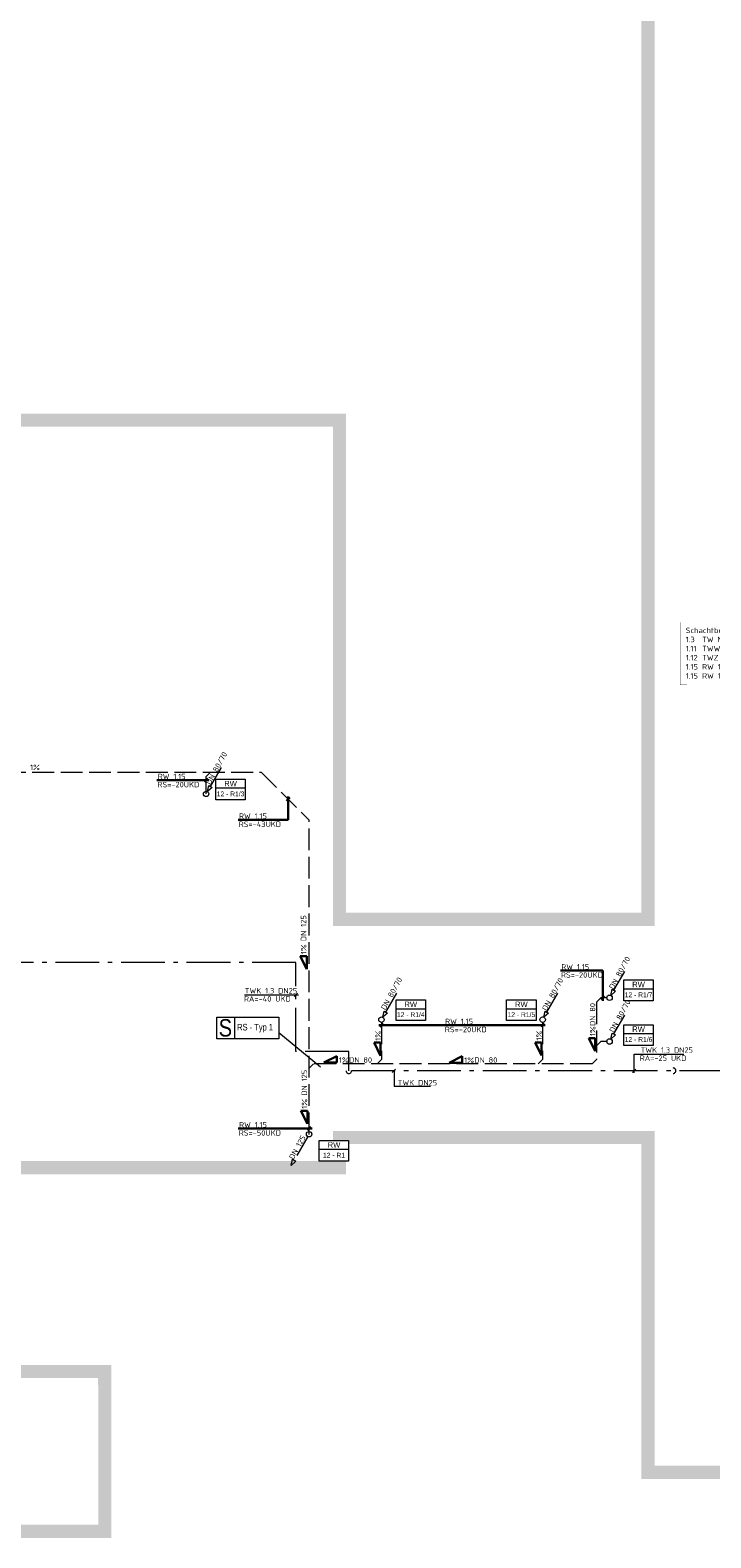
# Model space of a CAD drawing. Header units: metres. Extents: x -5 to 278, y -19 to 180.
# Tile 49 of 59: x 150 to 166, y 124 to 159. Entities that reach past the tile are written whole.
import ezdxf
from ezdxf.enums import TextEntityAlignment as Align

# ---------------------------------------------------------------- set-up
doc = ezdxf.new("R2010")
doc.units = ezdxf.units.M
doc.header["$LTSCALE"] = 0.1
doc.linetypes.add('_PGMM_Ge_Ku', pattern=[6.5, 5, -1.5])
doc.linetypes.add('_PGMM_Ge_Pkt', pattern=[14, 10, -2, 0, -2])
doc.layers.get('0').update_dxf_attribs({"linetype": 'CONTINUOUS', "lineweight": 20})
for name, color, linetype, lineweight in [('A_TWW Bereiter_4', 34, 'CONTINUOUS', 20), ('S_Kaltwasser', 90, '_PGMM_Ge_Pkt', 20), ('S_Regenwasser', 162, '_PGMM_Ge_Ku', 20), ('S_Regenwasser TXT', 162, 'CONTINUOUS', 20), ('S_Stempel Schott', 125, 'CONTINUOUS', 20), ('S_TXT Strang RW', 140, 'CONTINUOUS', 20), ('S_TXT_W+K+Z', 125, 'CONTINUOUS', 20)]:
    doc.layers.add(name, color=color, linetype=linetype, lineweight=lineweight)
doc.styles.add('ACS_ISOCT', font='ISOCT')
doc.styles.add('Arial', font='arial.ttf')
doc.styles.add('ARIAL_NARROW', font='ARIALN.TTF')
doc.styles.get("Standard").update_dxf_attribs({"font": 'isocp.shx', "height": 0.001})

# ---------------------------------------------------------------- blocks, each defined once
blk = doc.blocks.new('*U27')
at = {"color": 0, "linetype": 'ByBlock'}
blk.add_wipeout([(0, 0), (0.671, 0), (0.671, -0.473), (0, -0.473)], dxfattribs=at)
blk.add_lwpolyline([(0, 0), (0.671, 0), (0.671, -0.473), (0, -0.473)], close=True, dxfattribs=at)
blk.add_lwpolyline([(0, -0.203), (0.671, -0.203)], dxfattribs=at)
blk.add_lwpolyline([(0, -0.203), (0.671, -0.203)], dxfattribs=at)
at = {"color": 0, "linetype": 'ByBlock', "insert": (0.336, -0.102), "char_height": 0.125, "width": 0.20598, "attachment_point": 5, "style": 'ACS_ISOCT'}
blk.add_mtext('{\\fArial|b0|i0|c0|p34;RW}', dxfattribs=at)
at = {"color": 0, "linetype": 'ByBlock', "style": 'Arial'}
blk.add_attdef('STRANG_NR.', text='', height=0.11, dxfattribs=at).set_placement((0.336, -0.338), align=Align.MIDDLE_CENTER)

msp = doc.modelspace()

# ---------------------------------------------------------------- linework, layer by layer
at = {"layer": 'A_TWW Bereiter_4', "const_width": 0.3}
msp.add_lwpolyline([(132.654, 128.04), (152.057, 128.04), (152.061, 124.384), (132.659, 124.384)], close=True, dxfattribs=at)
at = {"layer": 'S_Kaltwasser'}
for p, q in [((156.43, 137.394), (138.432, 137.394)), ((156.43, 135.356), (156.43, 137.394)), ((157.64, 135.356), (156.43, 135.356)), ((157.64, 134.919), (157.64, 135.356)), ((170.7, 134.919), (157.64, 134.919))]:
    msp.add_line(p, q, dxfattribs=at)
at = {"layer": 'S_Kaltwasser', "linetype": 'Continuous'}
for centre, major_axis in [((157.639, 134.917), (0, -0.0625)), ((165.053, 134.919), (0.0625, 0))]:
    msp.add_ellipse(centre, major_axis=major_axis, ratio=1, start_param=4.708766, end_param=7.866194, dxfattribs=at)
at = {"layer": 'S_Regenwasser'}
for p, q in [((142.6, 141.75), (155.631, 141.75)), ((154.375, 141.65), (154.475, 141.75)), ((154.474, 141.421), (154.786, 141.962)), ((155.631, 141.75), (156.731, 140.65)), ((154.375, 141.25), (154.375, 141.65)), ((154.406, 141.304), (154.435, 141.444)), ((154.513, 141.399), (154.406, 141.304)), ((154.435, 141.444), (154.513, 141.399)), ((156.731, 133.462), (156.731, 140.65)), ((163.699, 136.759), (164.011, 137.3)), ((158.484, 136.259), (158.796, 136.8)), ((162.169, 136.259), (162.481, 136.8)), ((163.3, 136.487), (163.4, 136.587)), ((163.537, 136.587), (163.4, 136.587)), ((163.631, 136.642), (163.66, 136.781)), ((163.738, 136.736), (163.631, 136.642)), ((163.66, 136.781), (163.738, 136.736)), ((158.416, 136.142), (158.445, 136.281)), ((158.523, 136.236), (158.416, 136.142)), ((158.445, 136.281), (158.523, 136.236)), ((162.101, 136.142), (162.13, 136.281)), ((162.208, 136.236), (162.101, 136.142)), ((162.13, 136.281), (162.208, 136.236)), ((163.3, 136.487), (163.3, 135.175)), ((163.699, 135.759), (164.011, 136.3)), ((158.385, 136.025), (158.385, 135.175)), ((162.07, 136.025), (162.07, 135.175)), ((163.3, 135.487), (163.4, 135.587)), ((163.537, 135.587), (163.4, 135.587)), ((163.631, 135.642), (163.66, 135.781)), ((163.738, 135.736), (163.631, 135.642)), ((163.66, 135.781), (163.738, 135.736)), ((156.831, 135.075), (156.731, 134.975)), ((163.2, 135.075), (156.831, 135.075)), ((158.385, 135.175), (158.285, 135.075)), ((162.07, 135.175), (161.97, 135.075)), ((163.2, 135.075), (163.3, 135.175)), ((156.699, 133.412), (156.387, 132.871)), ((156.32, 132.754), (156.348, 132.893)), ((156.426, 132.848), (156.32, 132.754)), ((156.348, 132.893), (156.426, 132.848))]:
    msp.add_line(p, q, dxfattribs=at)
at = {"layer": 'S_Regenwasser', "linetype": 'Continuous'}
for centre in [(154.375, 141.25), (163.6, 136.587), (158.385, 136.087), (162.07, 136.087), (163.6, 135.587), (156.731, 133.466)]:
    msp.add_ellipse(centre, major_axis=(0, 0.0625), ratio=1, start_param=-1.570796, end_param=4.712389, dxfattribs=at)
at = {"layer": 'S_Regenwasser TXT', "lineweight": 30}
for p, q in [((154.44, 141.565), (153.251, 141.565)), ((154.336, 141.528), (154.412, 141.604)), ((156.212, 141.093), (156.288, 141.168)), ((156.25, 140.659), (156.25, 141.19)), ((156.25, 140.659), (155.109, 140.659)), ((156.677, 137.54), (156.527, 137.54)), ((156.527, 137.54), (156.677, 137.24)), ((156.677, 137.54), (156.677, 137.24)), ((163.446, 137.211), (162.478, 137.211)), ((163.446, 137.211), (163.446, 136.52)), ((163.408, 136.55), (163.484, 136.625)), ((162.125, 135.963), (158.322, 135.963)), ((158.347, 135.926), (158.423, 136.001)), ((162.032, 135.927), (162.108, 136.002)), ((158.366, 135.561), (158.216, 135.561)), ((158.216, 135.561), (158.366, 135.261)), ((158.366, 135.561), (158.366, 135.261)), ((162.046, 135.565), (161.896, 135.565)), ((161.896, 135.565), (162.046, 135.265)), ((162.046, 135.565), (162.046, 135.265)), ((163.275, 135.667), (163.125, 135.667)), ((163.125, 135.667), (163.275, 135.367)), ((163.275, 135.667), (163.275, 135.367)), ((157.368, 135.253), (157.068, 135.103)), ((157.368, 135.103), (157.368, 135.253)), ((160.233, 135.25), (159.933, 135.1)), ((160.233, 135.1), (160.233, 135.25)), ((157.368, 135.103), (157.068, 135.103)), ((160.233, 135.1), (159.933, 135.1)), ((156.695, 134.004), (156.545, 134.004)), ((156.545, 134.004), (156.695, 133.704)), ((156.695, 134.004), (156.695, 133.704)), ((156.797, 133.598), (155.112, 133.598)), ((156.693, 133.561), (156.768, 133.636))]:
    msp.add_line(p, q, dxfattribs=at)
at = {"layer": 'S_Stempel Schott'}
for p, q in [((155.023, 136.146), (155.023, 135.646)), ((156.042, 135.793), (156.993, 135.006))]:
    msp.add_line(p, q, dxfattribs=at)
msp.add_lwpolyline([(154.623, 136.146), (156.042, 136.146), (156.042, 135.646), (154.623, 135.646)], close=True, dxfattribs=at)
at = {"layer": 'S_TXT_W+K+Z'}
for p, q in [((155.25, 136.656), (156.487, 136.656)), ((156.392, 136.618), (156.468, 136.693)), ((164.165, 135.3), (165.301, 135.3)), ((164.165, 134.87), (164.165, 135.3)), ((158.63, 134.88), (158.706, 134.955)), ((158.673, 134.919), (158.673, 134.563)), ((164.128, 134.881), (164.203, 134.957)), ((158.673, 134.563), (159.507, 134.563))]:
    msp.add_line(p, q, dxfattribs=at)

# ---------------------------------------------------------------- texts
at = {"layer": 'S_Regenwasser TXT', "lineweight": 30}
for s, rotation, p in [('DN 80/70', 61.3658, (154.473, 141.449)), ('DN 125', 90, (156.666, 137.883)), ('1%%%', 90, (156.67, 137.584)), ('DN 80/70', 61.3658, (163.69, 136.768)), ('DN 80/70', 61.3658, (158.474, 136.294)), ('DN 80/70', 61.3658, (162.159, 136.277)), ('DN 80', 90, (163.275, 135.941)), ('DN 80/70', 61.3658, (163.697, 135.78)), ('1%%%', 90, (163.279, 135.71)), ('1%%%', 90, (158.37, 135.605)), ('1%%%', 90, (162.051, 135.609)), ('DN 125', 90, (156.684, 134.347)), ('1%%%', 90, (156.688, 134.048)), ('DN 125', 61.3658, (156.374, 132.876))]:
    msp.add_text(s, height=0.125, rotation=rotation, dxfattribs=at).set_placement(p)
for s, p in [('1%%%', (150.349, 141.795)), ('RS=-20UKD', (153.262, 141.401)), ('RS=-43UKD', (155.12, 140.495)), ('RS=-20UKD', (162.489, 137.047)), ('RS=-20UKD', (159.834, 135.799)), ('1%%%', (157.412, 135.099)), ('DN 80', (157.643, 135.103)), ('1%%%', (160.277, 135.096)), ('DN 80', (160.508, 135.1)), ('RS=-50UKD', (155.122, 133.434))]:
    msp.add_text(s, height=0.125, dxfattribs=at).set_placement(p)
at = {"layer": 'S_Regenwasser TXT', "lineweight": 30, "char_height": 0.125, "width": 13.51068, "attachment_point": 1}
for insert in [(153.269, 141.711), (155.127, 140.805), (162.496, 137.357), (159.841, 136.109), (155.129, 133.744)]:
    msp.add_mtext('RW 1.15 ', dxfattribs=dict(at, insert=insert))
at = {"layer": 'S_Stempel Schott', "style": 'ARIAL_NARROW'}
for s, height, p in [('S', 0.4, (154.663, 135.7)), ('RS - Typ 1', 0.15, (155.085, 135.84))]:
    msp.add_text(s, height=height, dxfattribs=at).set_placement(p)
at = {"layer": 'S_TXT_W+K+Z'}
for s, p in [('RA=-40 UKD', (155.241, 136.5)), ('RA=-25 UKD', (164.291, 135.144)), ('TWK DN25', (158.755, 134.582))]:
    msp.add_text(s, height=0.125, dxfattribs=at).set_placement(p)
at = {"layer": 'S_TXT_W+K+Z', "insert": (165.341, 145.054), "char_height": 0.125, "width": 2.2576, "attachment_point": 1, "bg_fill": 3, "box_fill_scale": 2, "bg_fill_color": 256, "bg_fill_transparency": 0}
msp.add_mtext('\\A1;\\pxt3,12,15,21;Schachtbelegung\\P1.3^ITW Nord^IDN 40\\P1.11^ITWW Nord^IDN 32\\P1.12^ITWZ Nord^IDN 20\\P1.15^IRW 11-R1^IDN 125\\P1.15^IRW 11-R2^IDN 200/50', dxfattribs=at)
at = {"layer": 'S_TXT_W+K+Z', "char_height": 0.125, "width": 13.51068, "attachment_point": 1}
for insert in [(155.259, 136.81), (164.309, 135.454)]:
    msp.add_mtext('TWK 1.3 DN25', dxfattribs=dict(at, insert=insert))

# ---------------------------------------------------------------- next in the draw order: linework, layer by layer
at = {"layer": 'A_TWW Bereiter_4', "const_width": 0.3}
msp.add_lwpolyline([(164.48, 133.391), (164.48, 125.731), (225.52, 125.731), (225.52, 179.271), (164.48, 179.271), (164.48, 138.381), (157.425, 138.381), (157.425, 149.801), (130.525, 149.801), (130.525, 132.701), (157.425, 132.701), (157.425, 133.391)], close=True, dxfattribs=at)
at = {"layer": 'S_TXT_W+K+Z', "const_width": 0.005}
msp.add_lwpolyline([(165.215, 143.748), (167.722, 143.749), (167.722, 145.177), (165.215, 145.176)], close=True, dxfattribs=at)

# ---------------------------------------------------------------- next in the draw order: block references
at = {"layer": 'S_TXT Strang RW', "lineweight": -3}
for p, values in [((154.599, 141.589), {'STRANG_NR.': '12 - R1/3'}), ((163.928, 136.994), {'STRANG_NR.': '12 - R1/7'}), ((158.719, 136.54), {'STRANG_NR.': '12 - R1/4'}), ((161.248, 136.54), {'STRANG_NR.': '12 - R1/5'}), ((163.928, 135.972), {'STRANG_NR.': '12 - R1/6'}), ((156.964, 133.324), {'STRANG_NR.': '12 - R1'})]:
    msp.add_blockref('*U27', p, dxfattribs=at).add_auto_attribs(values)

doc.saveas('drawing.dxf')
